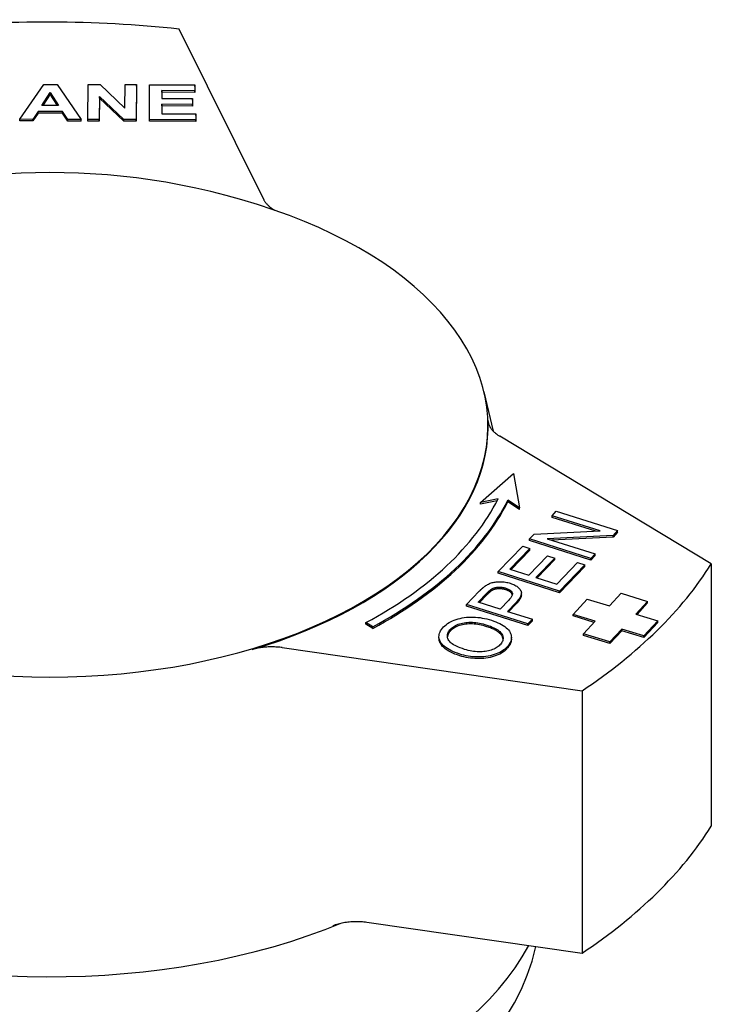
# Model space of a CAD drawing. Header units: millimetres. Extents: x 190 to 487, y 11 to 392.
# Tile 12 of 12: x 453 to 487, y 240 to 289. Entities that reach past the tile are written whole.
import ezdxf

# ---------------------------------------------------------------- set-up
doc = ezdxf.new("R2010")
doc.units = ezdxf.units.MM
doc.layers.add('Detail', color=2, linetype='Continuous')

msp = doc.modelspace()

# ---------------------------------------------------------------- linework, layer by layer
at = {"layer": 'Detail'}
for p, q in [((465.031, 279.963), (460.802, 288.476)), ((452.853, 283.97), (454.054, 285.716)), ((454.054, 285.716), (454.709, 285.714)), ((454.709, 285.714), (455.912, 283.961)), ((456.247, 283.96), (456.262, 285.71)), ((456.262, 285.71), (456.86, 285.708)), ((456.86, 285.708), (458.102, 284.531)), ((458.102, 284.531), (458.112, 285.704)), ((458.112, 285.704), (458.682, 285.703)), ((458.682, 285.703), (458.667, 283.953)), ((458.682, 285.621), (458.667, 283.872)), ((458.682, 285.621), (458.682, 285.703)), ((459.32, 283.952), (459.335, 285.701)), ((459.335, 285.701), (461.597, 285.695)), ((459.949, 285.403), (459.945, 285.015)), ((461.595, 285.399), (459.949, 285.403)), ((459.949, 285.321), (459.949, 285.403)), ((461.597, 285.695), (461.595, 285.399)), ((461.597, 285.613), (461.595, 285.317)), ((461.595, 285.317), (461.595, 285.399)), ((461.597, 285.613), (461.597, 285.695)), ((453.952, 284.66), (454.371, 285.307)), ((454.371, 285.225), (454.005, 284.66)), ((454.371, 285.307), (454.786, 284.658)), ((454.371, 285.225), (454.371, 285.307)), ((454.734, 284.658), (454.371, 285.225)), ((456.826, 285.107), (456.817, 283.959)), ((456.826, 285.025), (456.817, 283.877)), ((458.051, 283.955), (456.826, 285.107)), ((456.826, 285.025), (456.826, 285.107)), ((458.051, 283.873), (456.826, 285.025)), ((459.945, 285.015), (461.477, 285.011)), ((459.949, 285.321), (459.946, 285.015)), ((461.595, 285.317), (459.949, 285.321)), ((461.477, 285.011), (461.475, 284.715)), ((461.477, 284.929), (461.475, 284.633)), ((461.477, 284.929), (461.477, 285.011)), ((454.786, 284.658), (453.952, 284.66)), ((459.943, 284.719), (459.939, 284.246)), ((459.943, 284.637), (459.939, 284.246)), ((461.475, 284.715), (459.943, 284.719)), ((459.943, 284.637), (459.943, 284.719)), ((461.475, 284.633), (459.943, 284.637)), ((461.475, 284.633), (461.475, 284.715)), ((453.506, 283.968), (452.853, 283.97)), ((452.853, 283.888), (452.853, 283.97)), ((453.506, 283.886), (452.853, 283.888)), ((453.763, 284.365), (453.506, 283.968)), ((453.763, 284.283), (453.506, 283.886)), ((453.506, 283.886), (453.506, 283.968)), ((454.981, 284.361), (453.763, 284.365)), ((453.763, 284.283), (453.763, 284.365)), ((454.981, 284.279), (453.763, 284.283)), ((455.243, 283.963), (454.981, 284.361)), ((454.981, 284.279), (454.981, 284.361)), ((455.243, 283.881), (454.981, 284.279)), ((455.912, 283.961), (455.243, 283.963)), ((455.243, 283.881), (455.243, 283.963)), ((455.912, 283.879), (455.243, 283.881)), ((455.912, 283.879), (455.912, 283.961)), ((456.817, 283.959), (456.247, 283.96)), ((456.247, 283.878), (456.247, 283.96)), ((456.817, 283.877), (456.247, 283.878)), ((456.817, 283.877), (456.817, 283.959)), ((458.667, 283.953), (458.051, 283.955)), ((458.051, 283.873), (458.051, 283.955)), ((458.667, 283.872), (458.667, 283.953)), ((461.64, 283.945), (459.32, 283.952)), ((459.32, 283.87), (459.32, 283.952)), ((459.939, 284.246), (461.643, 284.241)), ((461.643, 284.241), (461.64, 283.945)), ((461.643, 284.159), (461.64, 283.863)), ((461.64, 283.863), (461.64, 283.945)), ((461.643, 284.159), (461.643, 284.241)), ((458.667, 283.872), (458.051, 283.873)), ((461.64, 283.863), (459.32, 283.87)), ((476.03, 270.353), (476.498, 268.392)), ((487.392, 261.755), (476.822, 268.138)), ((475.864, 264.829), (477.515, 266.266)), ((477.515, 266.266), (477.809, 264.553)), ((476.737, 265), (475.864, 264.829)), ((476.691, 264.909), (475.864, 264.747)), ((475.864, 264.747), (475.864, 264.829)), ((477.809, 264.553), (477.223, 264.932)), ((477.223, 264.85), (477.223, 264.932)), ((477.809, 264.471), (477.223, 264.85)), ((477.809, 264.471), (477.809, 264.553)), ((479.435, 264.163), (479.649, 264.386)), ((479.649, 264.386), (482.713, 263.416)), ((481.84, 263.402), (479.435, 264.163)), ((479.435, 264.081), (479.435, 264.163)), ((481.616, 263.391), (479.435, 264.081)), ((478.316, 263), (478.545, 263.239)), ((478.545, 263.239), (481.84, 263.402)), ((482.713, 263.416), (482.483, 263.177)), ((482.713, 263.334), (482.483, 263.095)), ((482.713, 263.334), (482.713, 263.416)), ((481.38, 262.03), (478.316, 263)), ((478.316, 262.918), (478.316, 263)), ((481.38, 261.948), (478.316, 262.918)), ((482.483, 263.177), (479.188, 263.014)), ((479.188, 263.014), (481.594, 262.253)), ((482.483, 263.095), (479.412, 262.943)), ((482.483, 263.095), (482.483, 263.177)), ((476.746, 261.369), (477.97, 262.641)), ((478.332, 262.527), (477.332, 261.487)), ((478.332, 262.445), (477.392, 261.468)), ((477.97, 262.641), (478.332, 262.527)), ((478.332, 262.445), (478.332, 262.527)), ((481.594, 262.253), (481.38, 262.03)), ((481.594, 262.171), (481.594, 262.253)), ((478.269, 261.191), (479.206, 262.165)), ((479.568, 262.05), (478.631, 261.076)), ((479.568, 261.968), (478.691, 261.057)), ((479.206, 262.165), (479.568, 262.05)), ((479.568, 261.968), (479.568, 262.05)), ((479.672, 260.746), (480.711, 261.826)), ((480.711, 261.826), (481.073, 261.711)), ((481.594, 262.171), (481.38, 261.948)), ((481.38, 261.948), (481.38, 262.03)), ((487.392, 261.755), (487.392, 248.649)), ((479.81, 260.399), (476.746, 261.369)), ((476.746, 261.287), (476.746, 261.369)), ((479.81, 260.317), (476.746, 261.287)), ((477.332, 261.487), (478.269, 261.191)), ((481.073, 261.711), (479.81, 260.399)), ((481.073, 261.63), (479.81, 260.317)), ((481.073, 261.63), (481.073, 261.711)), ((478.631, 261.076), (479.672, 260.746)), ((475.164, 259.725), (475.802, 260.388)), ((475.751, 259.843), (476.184, 260.293)), ((477.903, 260.218), (477.903, 260.3)), ((479.81, 260.317), (479.81, 260.399)), ((482.299, 259.656), (482.887, 260.289)), ((482.887, 260.289), (484.211, 259.884)), ((476.846, 259.497), (475.751, 259.843)), ((476.184, 260.212), (475.811, 259.824)), ((477.283, 259.951), (476.846, 259.497)), ((477.642, 259.833), (477.208, 259.382)), ((480.49, 259.235), (481.196, 259.994)), ((481.196, 259.994), (482.299, 259.656)), ((484.211, 259.884), (483.622, 259.251)), ((484.211, 259.802), (483.682, 259.233)), ((484.211, 259.802), (484.211, 259.884)), ((478.229, 258.755), (475.164, 259.725)), ((475.164, 259.643), (475.164, 259.725)), ((478.229, 258.673), (475.164, 259.643)), ((477.208, 259.382), (478.453, 258.988)), ((477.642, 259.752), (477.268, 259.363)), ((470.481, 258.614), (470.14, 258.824)), ((470.14, 258.742), (470.14, 258.824)), ((478.453, 258.988), (478.229, 258.755)), ((478.453, 258.906), (478.229, 258.673)), ((478.453, 258.906), (478.453, 258.988)), ((481.593, 258.897), (480.49, 259.235)), ((480.49, 259.153), (480.49, 259.235)), ((481.533, 258.833), (480.49, 259.153)), ((481.004, 258.265), (481.593, 258.897)), ((483.622, 259.251), (484.725, 258.914)), ((484.725, 258.914), (484.019, 258.155)), ((484.725, 258.832), (484.019, 258.073)), ((484.725, 258.832), (484.725, 258.914)), ((470.481, 258.532), (470.14, 258.742)), ((470.481, 258.532), (470.481, 258.614)), ((478.229, 258.673), (478.229, 258.755)), ((482.916, 258.492), (482.328, 257.86)), ((482.916, 258.41), (482.328, 257.778)), ((484.019, 258.155), (482.916, 258.492)), ((482.916, 258.41), (482.916, 258.492)), ((484.019, 258.073), (482.916, 258.41)), ((473.788, 258.049), (473.788, 258.131)), ((477.405, 258.007), (477.405, 258.089)), ((482.328, 257.86), (481.004, 258.265)), ((481.004, 258.183), (481.004, 258.265)), ((482.328, 257.778), (481.004, 258.183)), ((482.328, 257.778), (482.328, 257.86)), ((484.019, 258.073), (484.019, 258.155)), ((465.96, 257.572), (480.937, 255.415)), ((480.937, 255.415), (480.937, 242.309)), ((470.184, 243.857), (480.937, 242.309)), ((478.625, 242.633), (478.626, 242.641))]:
    msp.add_line(p, q, dxfattribs=at)
at = {"layer": 'Detail', "flags": 128}
for points in [[(466.315, 279.16), (465.512, 279.45), (464.719, 279.713), (463.936, 279.952), (463.163, 280.167), (462.398, 280.36), (461.641, 280.533), (460.148, 280.823), (458.679, 281.041), (457.226, 281.193), (455.785, 281.283), (454.349, 281.313), (452.914, 281.283), (451.472, 281.193), (450.02, 281.041), (448.55, 280.823), (447.057, 280.533), (446.301, 280.36), (445.536, 280.167), (444.762, 279.952), (443.98, 279.713), (443.187, 279.45), (442.383, 279.16)], [(465.031, 279.963), (465.045, 279.938), (465.059, 279.912), (465.074, 279.887), (465.09, 279.862), (465.106, 279.838), (465.124, 279.813), (465.143, 279.789), (465.162, 279.765), (465.183, 279.741), (465.204, 279.718), (465.226, 279.695), (465.25, 279.672), (465.273, 279.649), (465.298, 279.627), (465.324, 279.605), (465.35, 279.583), (465.378, 279.562), (465.406, 279.541), (465.435, 279.52), (465.464, 279.499), (465.495, 279.48), (465.526, 279.46), (465.558, 279.441), (465.59, 279.422)], [(476.234, 268.944), (476.236, 268.907), (476.241, 268.869), (476.248, 268.832), (476.257, 268.796), (476.268, 268.759), (476.28, 268.722), (476.295, 268.686), (476.312, 268.65), (476.331, 268.615), (476.351, 268.579), (476.373, 268.544), (476.398, 268.51), (476.424, 268.476), (476.452, 268.442), (476.481, 268.409), (476.513, 268.376), (476.546, 268.344), (476.581, 268.313), (476.617, 268.282), (476.655, 268.252), (476.694, 268.222), (476.735, 268.193), (476.778, 268.165), (476.822, 268.138)], [(476.09, 260.646), (476.131, 260.675), (476.173, 260.701), (476.216, 260.726), (476.259, 260.748), (476.304, 260.769), (476.349, 260.787), (476.395, 260.804), (476.442, 260.818), (476.49, 260.831), (476.539, 260.841), (476.591, 260.85), (476.644, 260.857), (476.699, 260.862), (476.755, 260.865), (476.813, 260.866), (476.872, 260.865), (476.933, 260.863), (476.993, 260.858), (477.052, 260.851), (477.111, 260.842), (477.17, 260.831), (477.228, 260.818), (477.286, 260.803), (477.343, 260.786)], [(477.343, 260.786), (477.407, 260.765), (477.466, 260.742), (477.522, 260.718), (477.575, 260.692), (477.624, 260.665), (477.669, 260.637), (477.711, 260.606), (477.749, 260.575), (477.784, 260.542), (477.815, 260.508), (477.843, 260.472), (477.867, 260.434), (477.886, 260.395), (477.898, 260.354), (477.903, 260.311), (477.901, 260.266), (477.893, 260.219), (477.878, 260.17), (477.856, 260.119), (477.827, 260.066), (477.791, 260.011), (477.748, 259.954), (477.699, 259.895), (477.642, 259.833)], [(475.802, 260.388), (475.816, 260.402), (475.83, 260.417), (475.844, 260.43), (475.857, 260.444), (475.87, 260.457), (475.884, 260.47), (475.897, 260.482), (475.909, 260.495), (475.922, 260.507), (475.934, 260.518), (475.947, 260.529), (475.959, 260.54), (475.971, 260.551), (475.982, 260.561), (475.994, 260.571), (476.005, 260.581), (476.017, 260.59), (476.028, 260.599), (476.039, 260.608), (476.049, 260.616), (476.06, 260.624), (476.07, 260.632), (476.08, 260.639), (476.09, 260.646)], [(476.184, 260.293), (476.196, 260.306), (476.208, 260.319), (476.221, 260.331), (476.232, 260.343), (476.244, 260.355), (476.255, 260.366), (476.267, 260.377), (476.278, 260.387), (476.288, 260.397), (476.299, 260.406), (476.309, 260.416), (476.319, 260.425), (476.329, 260.433), (476.338, 260.441), (476.347, 260.449), (476.356, 260.456), (476.365, 260.463), (476.374, 260.47), (476.382, 260.476), (476.39, 260.482), (476.398, 260.487), (476.406, 260.493), (476.413, 260.497), (476.42, 260.502)], [(476.42, 260.42), (476.413, 260.415), (476.406, 260.411), (476.398, 260.406), (476.39, 260.4), (476.382, 260.394), (476.374, 260.388), (476.365, 260.381), (476.356, 260.374), (476.347, 260.367), (476.338, 260.359), (476.329, 260.351), (476.319, 260.343), (476.309, 260.334), (476.299, 260.325), (476.288, 260.315), (476.278, 260.305), (476.267, 260.295), (476.255, 260.284), (476.244, 260.273), (476.232, 260.261), (476.221, 260.249), (476.208, 260.237), (476.196, 260.225), (476.184, 260.212)], [(476.42, 260.502), (476.442, 260.514), (476.465, 260.526), (476.489, 260.536), (476.514, 260.546), (476.539, 260.555), (476.566, 260.563), (476.593, 260.57), (476.621, 260.576), (476.65, 260.581), (476.679, 260.586), (476.71, 260.589), (476.741, 260.591), (476.773, 260.593), (476.805, 260.593), (476.837, 260.593), (476.869, 260.591), (476.901, 260.589), (476.933, 260.585), (476.965, 260.581), (476.997, 260.575), (477.028, 260.569), (477.06, 260.561), (477.092, 260.552), (477.124, 260.543)], [(477.124, 260.461), (477.092, 260.47), (477.06, 260.479), (477.028, 260.487), (476.997, 260.493), (476.965, 260.499), (476.933, 260.503), (476.901, 260.507), (476.869, 260.509), (476.837, 260.511), (476.805, 260.511), (476.773, 260.511), (476.741, 260.509), (476.71, 260.507), (476.679, 260.504), (476.65, 260.499), (476.621, 260.494), (476.593, 260.488), (476.566, 260.481), (476.539, 260.473), (476.514, 260.464), (476.489, 260.454), (476.465, 260.444), (476.442, 260.432), (476.42, 260.42)], [(477.124, 260.543), (477.167, 260.528), (477.207, 260.513), (477.244, 260.497), (477.278, 260.48), (477.309, 260.463), (477.338, 260.444), (477.363, 260.425), (477.385, 260.405), (477.405, 260.385), (477.421, 260.363), (477.435, 260.341), (477.446, 260.318), (477.453, 260.294), (477.456, 260.269), (477.456, 260.242), (477.452, 260.215), (477.444, 260.186), (477.432, 260.156), (477.417, 260.125), (477.398, 260.092), (477.375, 260.059), (477.348, 260.024), (477.317, 259.988), (477.283, 259.951)], [(477.452, 260.215), (477.448, 260.228), (477.444, 260.241), (477.438, 260.253), (477.431, 260.265), (477.424, 260.277), (477.416, 260.289), (477.407, 260.3), (477.397, 260.312), (477.386, 260.323), (477.375, 260.333), (477.362, 260.344), (477.349, 260.354), (477.335, 260.364), (477.32, 260.374), (477.304, 260.384), (477.288, 260.393), (477.27, 260.403), (477.252, 260.412), (477.233, 260.42), (477.213, 260.429), (477.192, 260.437), (477.17, 260.445), (477.148, 260.453), (477.124, 260.461)], [(477.903, 260.218), (477.903, 260.201), (477.901, 260.185), (477.899, 260.168), (477.896, 260.151), (477.892, 260.133), (477.887, 260.115), (477.881, 260.098), (477.874, 260.079), (477.867, 260.061), (477.858, 260.042), (477.848, 260.023), (477.838, 260.004), (477.827, 259.984), (477.814, 259.964), (477.801, 259.944), (477.787, 259.924), (477.772, 259.903), (477.756, 259.882), (477.74, 259.861), (477.722, 259.84), (477.703, 259.818), (477.684, 259.796), (477.664, 259.774), (477.642, 259.752)], [(474.015, 258.603), (474.076, 258.662), (474.142, 258.718), (474.213, 258.77), (474.289, 258.819), (474.369, 258.864), (474.455, 258.906), (474.545, 258.944), (474.641, 258.978), (474.74, 259.009), (474.841, 259.035), (474.944, 259.057), (475.05, 259.074), (475.157, 259.086), (475.267, 259.094), (475.379, 259.098), (475.493, 259.097), (475.608, 259.092), (475.723, 259.083), (475.838, 259.07), (475.953, 259.052), (476.068, 259.03), (476.184, 259.004), (476.299, 258.974), (476.414, 258.94)], [(474.364, 258.494), (474.408, 258.537), (474.455, 258.576), (474.507, 258.613), (474.562, 258.648), (474.621, 258.68), (474.683, 258.709), (474.749, 258.736), (474.819, 258.76), (474.892, 258.781), (474.967, 258.799), (475.044, 258.814), (475.122, 258.825), (475.203, 258.832), (475.285, 258.837), (475.37, 258.838), (475.456, 258.836), (475.543, 258.83), (475.632, 258.821), (475.721, 258.809), (475.811, 258.794), (475.901, 258.776), (475.993, 258.754), (476.085, 258.729), (476.178, 258.701)], [(476.414, 258.94), (476.527, 258.902), (476.633, 258.861), (476.734, 258.818), (476.828, 258.773), (476.916, 258.726), (476.998, 258.676), (477.073, 258.623), (477.142, 258.568), (477.204, 258.512), (477.258, 258.454), (477.303, 258.395), (477.34, 258.335), (477.369, 258.275), (477.389, 258.213), (477.401, 258.15), (477.405, 258.086), (477.401, 258.022), (477.391, 257.959), (477.373, 257.896), (477.349, 257.835), (477.318, 257.775), (477.28, 257.716), (477.236, 257.657), (477.184, 257.6)], [(474.831, 257.247), (474.708, 257.288), (474.592, 257.331), (474.484, 257.376), (474.384, 257.423), (474.292, 257.471), (474.207, 257.521), (474.13, 257.573), (474.061, 257.627), (474, 257.683), (473.946, 257.74), (473.901, 257.8), (473.863, 257.861), (473.832, 257.922), (473.81, 257.984), (473.795, 258.046), (473.788, 258.108), (473.789, 258.17), (473.798, 258.232), (473.815, 258.294), (473.839, 258.356), (473.871, 258.418), (473.911, 258.479), (473.959, 258.541), (474.015, 258.603)], [(475.066, 257.486), (474.955, 257.522), (474.852, 257.56), (474.756, 257.598), (474.669, 257.637), (474.589, 257.677), (474.517, 257.718), (474.453, 257.759), (474.397, 257.801), (474.348, 257.844), (474.308, 257.887), (474.276, 257.931), (474.251, 257.976), (474.233, 258.021), (474.22, 258.066), (474.212, 258.11), (474.208, 258.154), (474.21, 258.198), (474.217, 258.242), (474.229, 258.285), (474.246, 258.327), (474.268, 258.37), (474.295, 258.411), (474.327, 258.453), (474.364, 258.494)], [(474.364, 258.412), (474.353, 258.401), (474.342, 258.389), (474.332, 258.377), (474.322, 258.365), (474.312, 258.353), (474.303, 258.341), (474.294, 258.328), (474.286, 258.316), (474.278, 258.304), (474.271, 258.292), (474.264, 258.28), (474.257, 258.268), (474.251, 258.255), (474.245, 258.243), (474.24, 258.231), (474.235, 258.218), (474.23, 258.206), (474.226, 258.194), (474.223, 258.181), (474.219, 258.169), (474.217, 258.156), (474.214, 258.144), (474.212, 258.131), (474.211, 258.119)], [(476.178, 258.619), (476.085, 258.647), (475.993, 258.672), (475.901, 258.694), (475.811, 258.712), (475.721, 258.727), (475.632, 258.739), (475.543, 258.748), (475.456, 258.754), (475.37, 258.756), (475.285, 258.755), (475.203, 258.751), (475.122, 258.743), (475.044, 258.732), (474.967, 258.717), (474.892, 258.699), (474.819, 258.678), (474.749, 258.654), (474.683, 258.627), (474.621, 258.598), (474.562, 258.566), (474.507, 258.531), (474.455, 258.494), (474.408, 258.455), (474.364, 258.412)], [(476.178, 258.701), (476.274, 258.669), (476.364, 258.636), (476.448, 258.602), (476.525, 258.567), (476.597, 258.53), (476.663, 258.493), (476.722, 258.454), (476.776, 258.414), (476.823, 258.373), (476.865, 258.33), (476.9, 258.287), (476.93, 258.242), (476.953, 258.197), (476.971, 258.152), (476.983, 258.107), (476.989, 258.063), (476.99, 258.018), (476.985, 257.973), (476.974, 257.929), (476.958, 257.885), (476.936, 257.841), (476.908, 257.796), (476.874, 257.753), (476.835, 257.709)], [(476.988, 257.994), (476.983, 258.023), (476.976, 258.053), (476.967, 258.082), (476.955, 258.112), (476.94, 258.141), (476.923, 258.171), (476.904, 258.2), (476.882, 258.228), (476.857, 258.257), (476.83, 258.284), (476.801, 258.311), (476.768, 258.338), (476.733, 258.364), (476.696, 258.39), (476.656, 258.415), (476.613, 258.44), (476.568, 258.464), (476.52, 258.488), (476.469, 258.511), (476.416, 258.534), (476.361, 258.556), (476.302, 258.577), (476.242, 258.599), (476.178, 258.619)], [(474.831, 257.165), (474.746, 257.193), (474.665, 257.222), (474.587, 257.252), (474.513, 257.282), (474.442, 257.313), (474.375, 257.345), (474.312, 257.378), (474.252, 257.412), (474.196, 257.447), (474.143, 257.482), (474.094, 257.518), (474.049, 257.556), (474.007, 257.594), (473.969, 257.632), (473.935, 257.672), (473.904, 257.713), (473.877, 257.754), (473.853, 257.796), (473.833, 257.838), (473.817, 257.88), (473.804, 257.923), (473.795, 257.965), (473.79, 258.007), (473.788, 258.049)], [(477.405, 258.007), (477.405, 257.985), (477.403, 257.964), (477.401, 257.942), (477.399, 257.921), (477.395, 257.9), (477.391, 257.879), (477.386, 257.858), (477.38, 257.837), (477.374, 257.816), (477.367, 257.796), (477.359, 257.775), (477.35, 257.755), (477.34, 257.734), (477.33, 257.714), (477.319, 257.694), (477.307, 257.674), (477.294, 257.654), (477.281, 257.634), (477.267, 257.615), (477.252, 257.595), (477.236, 257.576), (477.22, 257.556), (477.202, 257.537), (477.184, 257.518)], [(465.96, 257.572), (465.898, 257.58), (465.835, 257.588), (465.771, 257.594), (465.707, 257.599), (465.644, 257.603), (465.579, 257.606), (465.515, 257.608), (465.451, 257.609), (465.387, 257.609), (465.322, 257.607), (465.258, 257.605), (465.194, 257.601), (465.13, 257.597), (465.066, 257.591), (465.003, 257.584), (464.94, 257.576), (464.878, 257.567), (464.816, 257.557), (464.755, 257.546), (464.694, 257.533), (464.635, 257.52), (464.575, 257.505), (464.517, 257.49), (464.459, 257.473)], [(477.184, 257.6), (477.122, 257.539), (477.055, 257.483), (476.982, 257.43), (476.905, 257.381), (476.823, 257.335), (476.736, 257.293), (476.644, 257.256), (476.547, 257.221), (476.447, 257.191), (476.345, 257.166), (476.241, 257.144), (476.135, 257.128), (476.027, 257.115), (475.918, 257.108), (475.806, 257.104), (475.693, 257.106), (475.579, 257.111), (475.467, 257.12), (475.357, 257.132), (475.248, 257.148), (475.142, 257.167), (475.036, 257.19), (474.933, 257.217), (474.831, 257.247)], [(477.184, 257.518), (477.122, 257.458), (477.055, 257.401), (476.982, 257.348), (476.905, 257.299), (476.823, 257.253), (476.736, 257.212), (476.644, 257.174), (476.547, 257.139), (476.447, 257.109), (476.345, 257.084), (476.241, 257.062), (476.135, 257.046), (476.027, 257.034), (475.918, 257.026), (475.806, 257.023), (475.693, 257.024), (475.579, 257.029), (475.467, 257.038), (475.357, 257.05), (475.248, 257.066), (475.142, 257.085), (475.036, 257.109), (474.933, 257.135), (474.831, 257.165)], [(476.835, 257.709), (476.792, 257.667), (476.746, 257.628), (476.696, 257.591), (476.643, 257.557), (476.587, 257.526), (476.528, 257.497), (476.465, 257.471), (476.399, 257.448), (476.33, 257.427), (476.258, 257.409), (476.182, 257.393), (476.103, 257.38), (476.022, 257.37), (475.94, 257.364), (475.857, 257.361), (475.773, 257.361), (475.688, 257.365), (475.602, 257.372), (475.515, 257.382), (475.428, 257.396), (475.339, 257.413), (475.249, 257.434), (475.158, 257.458), (475.066, 257.486)], [(468.491, 243.687), (468.553, 243.71), (468.616, 243.732), (468.68, 243.753), (468.745, 243.772), (468.812, 243.79), (468.88, 243.806), (468.949, 243.822), (469.018, 243.835), (469.089, 243.848), (469.16, 243.859), (469.232, 243.868), (469.305, 243.876), (469.378, 243.883), (469.451, 243.888), (469.525, 243.891), (469.598, 243.893), (469.672, 243.894), (469.746, 243.893), (469.82, 243.891), (469.894, 243.887), (469.967, 243.882), (470.04, 243.875), (470.112, 243.867), (470.184, 243.857)], [(477.167, 239.155), (477.56, 239.82), (477.904, 240.502), (478.198, 241.199), (478.439, 241.91), (478.625, 242.633)]]:
    msp.add_lwpolyline(points, dxfattribs=at)
at = {"layer": 'Detail'}
for centre, major_axis, start_param, end_param in [((454.23, 268.611), (-35.25, 0), 4.524874, 4.89002), ((454.349, 268.651), (-21.883, 0), 5.290973, 10.41699), ((454.349, 268.611), (21.892, 0), 5.192429, 6.309686), ((453.916, 268.773), (23.75, 0), 5.464397, 6.002608), ((453.916, 268.773), (24.25, 0), 5.464397, 6.003401), ((453.916, 268.691), (24.25, 0), 5.464397, 6.003401), ((454.23, 268.611), (35.25, 0), 5.572072, 5.937217), ((454.23, 255.505), (35.25, 0), 5.572072, 5.937217), ((454.349, 255.463), (25, 0), 4.076431, 5.335711), ((454.349, 246.862), (-25, 0), 0.281431, 2.846583)]:
    msp.add_ellipse(centre, major_axis=major_axis, ratio=0.573576, start_param=start_param, end_param=end_param, dxfattribs=at)

doc.saveas('drawing.dxf')
